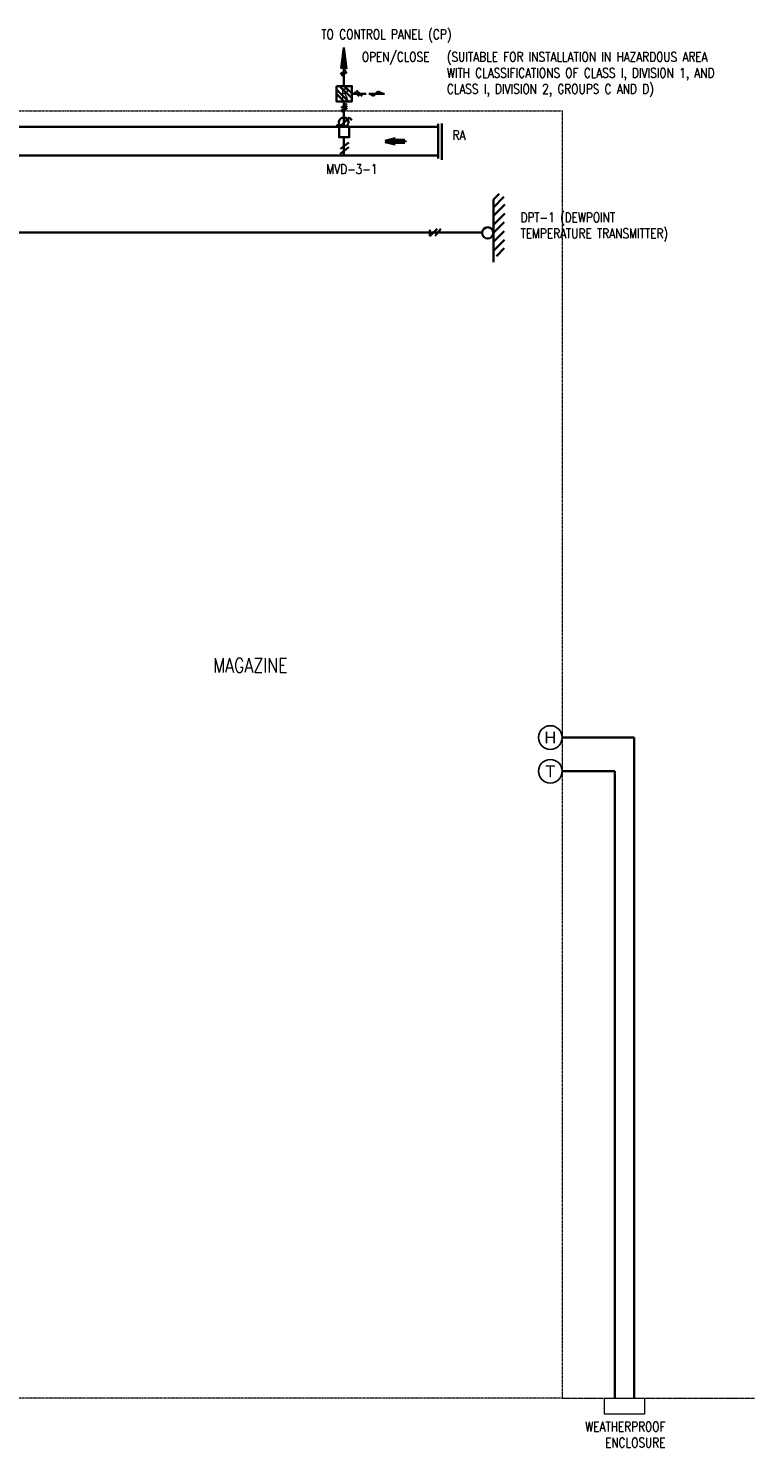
# Model space of a CAD drawing. Header units: millimetres. Extents: x -1935 to 56671, y -2608 to 44001.
# Tile 2 of 2: x 34034 to 56671, y -2608 to 41609. Entities that reach past the tile are written whole.
import ezdxf
from ezdxf.enums import TextEntityAlignment as Align

# ---------------------------------------------------------------- set-up
doc = ezdxf.new("R2010")
doc.units = ezdxf.units.MM
doc.linetypes.add('HIDDEN', pattern=[0.375, 0.25, -0.125])
doc.layers.add('G-ANNO-SYMB', color=3, linetype='Continuous')
for name, color, linetype, lineweight in [('M-ANNO-TEXT-DUCT', 2, 'Continuous', 35), ('M-HVAC-EQPM', 4, 'Continuous', 35), ('M-HVAC-SUPP', 3, 'Continuous', 50), ('M-SECT-GRPH', 3, 'Continuous', 35), ('M-SECT-MBND-THIN', 1, 'Continuous', 18)]:
    doc.layers.add(name, color=color, linetype=linetype, lineweight=lineweight)
doc.styles.get("Standard").update_dxf_attribs({"font": 'romans.shx', "width": 0.8, "height": 3})
doc.styles.add('STD1', font='arial.ttf', dxfattribs={"height": 0.1})

# ---------------------------------------------------------------- blocks, each defined once
blk = doc.blocks.new('*X46')
at = {"color": 0, "linetype": 'ByBlock'}
for p, q in [((-0.125, 0.03), (-0.12, 0.03)), ((-0.125, 0.02), (-0.08, 0.02)), ((-0.125, 0.01), (-0.04, 0.01)), ((-0.125, 0), (0, 0)), ((-0.125, -0.01), (-0.04, -0.01)), ((-0.125, -0.02), (-0.08, -0.02)), ((-0.125, -0.03), (-0.12, -0.03))]:
    blk.add_line(p, q, dxfattribs=at)
blk = doc.blocks.new('mp-026')
at = {"linetype": 'ByBlock'}
for p, q in [((0, 0), (-0.125, 0.03125)), ((-0.125, 0.03125), (-0.125, -0.03125)), ((-0.125, -0.03125), (0, 0))]:
    blk.add_line(p, q, dxfattribs=at)
blk.add_blockref('*X46', (0, 0), dxfattribs=at)
blk = doc.blocks.new('MEC551')
at = {"color": 0, "linetype": 'ByBlock', "lineweight": -2}
blk.add_circle((0, 0), 0.1, dxfattribs=at)
at = {"color": 0, "linetype": 'ByBlock', "lineweight": -2, "style": 'STD1'}
blk.add_attdef('T', text='', height=0.1, dxfattribs=at).set_placement((0, 0), align=Align.MIDDLE)
blk = doc.blocks.new('MEC550')
at = {"color": 0, "linetype": 'ByBlock', "lineweight": -2}
blk.add_circle((0, 0), 0.1, dxfattribs=at)
at = {"color": 0, "linetype": 'ByBlock', "lineweight": -2, "style": 'STD1'}
blk.add_attdef('H', text='', height=0.1, dxfattribs=at).set_placement((0, 0), align=Align.MIDDLE)

msp = doc.modelspace()

# ---------------------------------------------------------------- linework, layer by layer
at = {"layer": 'M-HVAC-EQPM'}
for p, q in [((48528, 36277), (48709, 36459)), ((48528, 36032), (48857, 36361)), ((48528, 36277), (48528, 34328)), ((48528, 35771), (48881, 36124)), ((48528, 35488), (48884, 35843)), ((48528, 35237), (48859, 35568)), ((32282, 35245), (48175, 35245)), ((46551, 35131), (46780, 35360)), ((46551, 35336), (46551, 35131)), ((46715, 35151), (46893, 35365)), ((48528, 34960), (48862, 35293)), ((48528, 34682), (48870, 35024)), ((48624, 34513), (48869, 34758)), ((52915, 19514), (50671, 19514)), ((52915, -1067), (52915, 19514)), ((52315, 18464), (50671, 18464)), ((52315, -1067), (52315, 18464))]:
    msp.add_line(p, q, dxfattribs=at)
msp.add_circle((48352, 35237), 176, dxfattribs=at)
at = {"layer": 'M-HVAC-SUPP'}
for p, q in [((45770, 38115), (45470, 38115)), ((45470, 38090), (45770, 38090)), ((45470, 38065), (45770, 38065)), ((45770, 38065), (45770, 38115))]:
    msp.add_line(p, q, dxfattribs=at)
at = {"layer": 'M-HVAC-SUPP', "lineweight": 9}
msp.add_lwpolyline([(51990, -1567), (51990, -1067), (53240, -1067), (53240, -1567)], close=True, dxfattribs=at)
at = {"layer": 'M-SECT-GRPH'}
for p, q in [((43862, 41011), (43784, 40358)), ((43862, 39813), (43862, 41011)), ((43946, 40351), (43862, 41011)), ((43766, 40179), (43939, 40298)), ((43784, 40358), (43862, 40435)), ((43790, 40133), (43958, 40248)), ((43862, 40435), (43946, 40351)), ((43731, 39813), (44118, 39439)), ((43878, 39813), (44118, 39592)), ((43638, 39710), (44016, 39332)), ((43638, 39572), (43878, 39332)), ((44118, 39572), (44560, 39572)), ((44199, 39637), (44341, 39496)), ((44263, 39671), (44435, 39498)), ((44642, 39574), (45132, 39574)), ((44679, 39574), (44795, 39507)), ((44795, 39507), (44931, 39643)), ((44931, 39643), (45092, 39574)), ((43778, 39029), (43969, 39200)), ((43786, 39130), (43958, 39267)), ((43810, 38990), (43973, 39131)), ((43862, 38538), (43862, 39332)), ((46804, 38538), (30901, 38538)), ((43741, 38538), (43635, 38600)), ((44034, 38830), (43741, 38538)), ((44112, 38752), (44034, 38830)), ((46804, 38638), (46804, 37551)), ((46924, 38648), (46924, 37518)), ((43758, 37856), (44024, 38051)), ((43862, 37648), (43862, 38219)), ((46804, 37648), (31776, 37648)), ((43756, 37704), (44024, 37908))]:
    msp.add_line(p, q, dxfattribs=at)
for points in [[(43638, 39813), (44118, 39813), (44118, 39332), (43638, 39332)], [(43718, 38538), (44036, 38538), (44036, 38219), (43718, 38219)]]:
    msp.add_lwpolyline(points, close=True, dxfattribs=at)
msp.add_circle((43862, 38685), 147, dxfattribs=at)
at = {"layer": 'M-SECT-MBND-THIN', "linetype": 'HIDDEN'}
msp.add_line((50671, -1067), (56671, -1067), dxfattribs=at)
at = {"layer": 'M-SECT-MBND-THIN', "linetype": 'HIDDEN', "ltscale": 10}
msp.add_lwpolyline([(29646, 39045), (50671, 39045), (50671, -1067), (29646, -1067)], close=True, dxfattribs=at)

# ---------------------------------------------------------------- block references
at = {"layer": 'G-ANNO-SYMB'}
ref = msp.add_blockref('MEC550', (50302, 19514), dxfattribs=dict(at, xscale=3688.4217, yscale=3688.4217, zscale=3688.4217))
ref.add_attrib('H', 'H', dxfattribs={"layer": 'M-ANNO-TEXT-DUCT', "height": 369, "style": 'STD1'}).set_placement((50302, 19514), align=Align.MIDDLE)
ref = msp.add_blockref('MEC551', (50302, 18464), dxfattribs=dict(at, xscale=3688.421714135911, yscale=3688.421714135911, zscale=3688.421714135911))
ref.add_attrib('T', 'T', dxfattribs={"layer": 'M-ANNO-TEXT-DUCT', "height": 369, "style": 'STD1'}).set_placement((50302, 18464), align=Align.MIDDLE)
at = {"layer": 'M-HVAC-SUPP', "xscale": 2500, "yscale": 2500, "zscale": 2500, "rotation": 180}
msp.add_blockref('mp-026', (45157, 38090), dxfattribs=at)

# ---------------------------------------------------------------- texts
at = {"layer": 'M-ANNO-TEXT-DUCT', "attachment_point": 1}
for s, insert, char_height in [('TO CONTROL PANEL (CP)', (43166, 41574), 300), ('OPEN/CLOSE', (44427, 40873), 300), ('R', (43785, 39726), 300), ('RA', (47258, 38432), 300), ('MVD-3-1', (43320, 37376), 300), ('MAGAZINE', (39798, 21986), 450)]:
    msp.add_mtext(s, dxfattribs=dict(at, insert=insert, char_height=char_height))
at = {"layer": 'M-ANNO-TEXT-DUCT', "char_height": 300}
for s, insert, width, attachment_point in [('(SUITABLE FOR INSTALLATION IN HAZARDOUS AREA WITH CLASSIFICATIONS OF CLASS I, DIVISION 1, AND CLASS I, DIVISION 2, GROUPS C AND D)', (47077, 40873), 9482.55, 1), ('DPT-1 (DEWPOINT TEMPERATURE TRANSMITTER)', (49372, 35871), 5597.62, 1), ('WEATHERPROOF ENCLOSURE', (53892, -1803), 3772.52, 3)]:
    msp.add_mtext(s, dxfattribs=dict(at, insert=insert, width=width, attachment_point=attachment_point))

doc.saveas('drawing.dxf')
